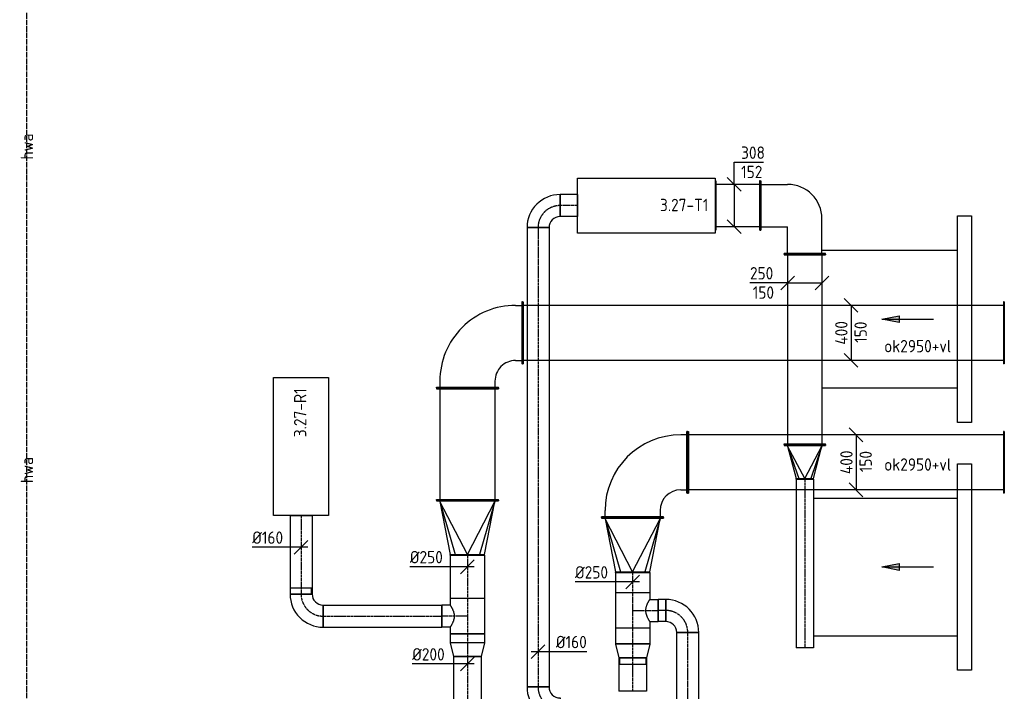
# Model space of a CAD drawing. Header units: millimetres. Extents: x -2745 to 52607, y -299 to 65129.
# Tile 5 of 40: x 5647 to 12800, y 14397 to 19275. Entities that reach past the tile are written whole.
import ezdxf
from ezdxf.enums import TextEntityAlignment as Align

# ---------------------------------------------------------------- set-up
doc = ezdxf.new("R2010")
doc.units = ezdxf.units.MM
doc.linetypes.add('2322122', pattern=[47, 40, -7])
doc.linetypes.add('CENTER2', pattern=[28.575, 19.05, -3.175, 3.175, -3.175])
for name, color, linetype in [('WL521---', 4, '2322122'), ('WL570---_APP', 2, 'Continuous'), ('WL570---_RETOUR_D', 4, 'Continuous'), ('WL570---_RETOUR_HL', 1, 'CENTER2'), ('WL570---_TOEVOER', 3, 'Continuous'), ('WL570---_TOEVOER_D', 3, 'Continuous'), ('WL570---_TOEVOER_HL', 1, 'CENTER2'), ('WL570---_TOEVOER_RST', 3, 'Continuous'), ('WM570---', 1, 'Continuous'), ('WM570---_RETOUR', 1, 'Continuous'), ('WM570---_TOEVOER', 1, 'Continuous')]:
    doc.layers.add(name, color=color, linetype=linetype)
doc.styles.add('STABICAD-018', font='ISOCP.SHX', dxfattribs={"height": 90})

# ---------------------------------------------------------------- blocks, each defined once
blk = doc.blocks.new('*U265')
at = {"color": 0, "linetype": 'Continuous'}
for p, q in [((0, 225, -3025), (5, 225, -3025)), ((0, -225, -3025), (0, 225, -3025)), ((5, -225, -3025), (5, 225, -3025)), ((2300.4, 225, -3025), (2295.4, 225, -3025)), ((2295.4, -225, -3025), (2295.4, 225, -3025)), ((2300.4, -225, -3025), (2300.4, 225, -3025)), ((5, 200, -3025), (2295.4, 200, -3025)), ((5, -200, -3025), (2295.4, -200, -3025)), ((0, -225, -3025), (5, -225, -3025)), ((2300.4, -225, -3025), (2295.4, -225, -3025))]:
    blk.add_line(p, q, dxfattribs=at)
at = {"layer": 'WM570---', "color": 2, "style": 'STABICAD-018'}
for tag, p in [('CODE', (12800.4, 16060, 3025)), ('SECTIONCODE', (12150.7, 15910, 3025)), ('POSITIONCODE', (12150.7, 15910, 3025))]:
    blk.add_attdef(tag, p, '', height=1.8, dxfattribs=at)
blk = doc.blocks.new('*U222')
at = {"color": 0, "linetype": 'Continuous'}
for p, q in [((-50, 250, -3025), (50, 150, -3025)), ((0, 200, -3025), (0, -200, -3025)), ((-50, -150, -3025), (50, -250, -3025))]:
    blk.add_line(p, q, dxfattribs=at)
at = {"color": 0, "linetype": 'Continuous', "style": 'STABICAD-018'}
for s, p in [('400', (-25, -85.5, -3025)), ('150', (115, -72, -3025))]:
    blk.add_text(s, height=90, rotation=90, dxfattribs=at).set_placement(p)
at = {"layer": 'WL570---_TOEVOER_D', "color": 2, "style": 'STABICAD-018'}
blk.add_attdef('CODE', (12511.7, 15925, 3025), '', height=1.8, dxfattribs=at)
blk = doc.blocks.new('*U281')
at = {"color": 0, "linetype": 'Continuous'}
for p, q in [((0, 225, -3025), (5, 225, -3025)), ((0, -225, -3025), (0, 225, -3025)), ((5, -225, -3025), (5, 225, -3025)), ((815.1, 225, -3025), (810.1, 225, -3025)), ((810.1, -225, -3025), (810.1, 225, -3025)), ((815.1, -225, -3025), (815.1, 225, -3025)), ((5, 200, -3025), (810.1, 200, -3025)), ((5, -200, -3025), (810.1, -200, -3025)), ((0, -225, -3025), (5, -225, -3025)), ((815.1, -225, -3025), (810.1, -225, -3025))]:
    blk.add_line(p, q, dxfattribs=at)
at = {"layer": 'WM570---', "color": 2, "style": 'STABICAD-018'}
for tag, p in [('CODE', (8900, 16600, 3025)), ('SECTIONCODE', (9050, 16413.2, 3025)), ('POSITIONCODE', (9050, 16192.9, 3025))]:
    blk.add_attdef(tag, p, '', height=1.8, dxfattribs=at)
blk = doc.blocks.new('*U279')
at = {"color": 0, "linetype": 'Continuous'}
for p, q in [((0, 225, -3025), (5, 225, -3025)), ((0, -225, -3025), (0, 225, -3025)), ((5, -225, -3025), (5, 225, -3025)), ((3500.4, 225, -3025), (3495.4, 225, -3025)), ((3495.4, -225, -3025), (3495.4, 225, -3025)), ((3500.4, -225, -3025), (3500.4, 225, -3025)), ((5, 200, -3025), (3495.4, 200, -3025)), ((5, -200, -3025), (3495.4, -200, -3025)), ((0, -225, -3025), (5, -225, -3025)), ((3500.4, -225, -3025), (3495.4, -225, -3025))]:
    blk.add_line(p, q, dxfattribs=at)
at = {"layer": 'WM570---', "color": 2, "style": 'STABICAD-018'}
for tag, p in [('CODE', (12800.4, 17000, 3025)), ('POSITIONCODE', (12188.2, 16850, 3025)), ('SECTIONCODE', (12337.1, 16850, 3025))]:
    blk.add_attdef(tag, p, '', height=1.8, dxfattribs=at)
blk = doc.blocks.new('*U239')
at = {"color": 0, "linetype": 'Continuous'}
for p, q in [((0, 125, -3025), (99.1, 100, -3025)), ((0, 125, -3025), (0, -125, -3025)), ((99.1, 100, -3025), (99.1, -100, -3025)), ((0, -125, -3025), (99.1, -100, -3025))]:
    blk.add_line(p, q, dxfattribs=at)
at = {"layer": 'WL570---_RETOUR_HL', "linetype": 'CENTER2'}
blk.add_line((0, 0, -3025), (99.1, 0, -3025), dxfattribs=at)
for centre in [(0, 0, -3025), (99.1, 0, -3025)]:
    blk.add_circle(centre, 0.0125, dxfattribs=at)
at = {"layer": 'WM570---', "color": 2, "style": 'STABICAD-018'}
for tag, p in [('CODE', (8900, 14848.4, 3025)), ('SECTIONCODE', (8900, 14748.4, 3025)), ('POSITIONCODE', (8900, 14748.4, 3025))]:
    blk.add_attdef(tag, p, '', height=1.8, dxfattribs=at)
blk = doc.blocks.new('*U230')
at = {"color": 0, "linetype": 'Continuous'}
for p, q in [((-5, 225, -3025), (0, 225, -3025)), ((-5, -225, -3025), (-5, 225, -3025)), ((0, -225, -3025), (0, 225, -3025)), ((5, 200, -3025), (0, 200, -3025)), ((390, 0, -3025), (5, 200, -3025)), ((5, 200, -3025), (390, 88.4, -3025)), ((390, 125, -3025), (5, 200, -3025)), ((395, 125, -3025), (390, 125, -3025)), ((390, -125, -3025), (390, 125, -3025)), ((395, -125, -3025), (395, 125, -3025)), ((390, 0, -3025), (5, -200, -3025)), ((5, -200, -3025), (390, -88.4, -3025)), ((5, -200, -3025), (390, -125, -3025)), ((395, -125, -3025), (390, -125, -3025)), ((5, -200, -3025), (0, -200, -3025)), ((-5, -225, -3025), (0, -225, -3025))]:
    blk.add_line(p, q, dxfattribs=at)
at = {"layer": 'WM570---', "color": 2, "style": 'STABICAD-018'}
for tag, p in [('CODE', (8900, 15879.9, 3025)), ('SECTIONCODE', (8900, 15779.9, 3025)), ('POSITIONCODE', (8900, 15779.9, 3025))]:
    blk.add_attdef(tag, p, '', height=1.8, dxfattribs=at)
blk = doc.blocks.new('*U229')
at = {"color": 0, "linetype": 'Continuous'}
for p, q in [((-225, 400, -3025), (-225, 395, -3025)), ((225, 400, -3025), (-225, 400, -3025)), ((225, 395, -3025), (-225, 395, -3025)), ((-200, 350, -3025), (-200, 395, -3025)), ((200, 350, -3025), (200, 395, -3025)), ((225, 400, -3025), (225, 395, -3025)), ((-400, 225, -3025), (-395, 225, -3025)), ((-400, -225, -3025), (-400, 225, -3025)), ((-395, -225, -3025), (-395, 225, -3025)), ((-350, 200, -3025), (-395, 200, -3025)), ((-350, -200, -3025), (-395, -200, -3025)), ((-400, -225, -3025), (-395, -225, -3025))]:
    blk.add_line(p, q, dxfattribs=at)
for radius in [150, 550]:
    blk.add_arc((-350, 350, -3025), radius, 270, 0, dxfattribs=at)
at = {"layer": 'WM570---', "color": 2, "style": 'STABICAD-018'}
for tag in ['CODE', 'SECTIONCODE', 'POSITIONCODE']:
    blk.add_attdef(tag, (8900, 17075, 3025), '', height=1.8, dxfattribs=at)
blk = doc.blocks.new('*U231')
at = {"color": 0, "linetype": 'Continuous'}
for p, q in [((-50, 250, -3025), (50, 150, -3025)), ((0, 200, -3025), (0, -200, -3025)), ((-50, -150, -3025), (50, -250, -3025))]:
    blk.add_line(p, q, dxfattribs=at)
at = {"color": 0, "linetype": 'Continuous', "style": 'STABICAD-018'}
for s, p in [('400', (-25, -85.5, -3025)), ('150', (115, -72, -3025))]:
    blk.add_text(s, height=90, rotation=90, dxfattribs=at).set_placement(p)
at = {"layer": 'WM570---', "color": 2, "style": 'STABICAD-018'}
blk.add_attdef('CODE', (11524.7, 17075, 3025), '', height=1.8, dxfattribs=at)
blk = doc.blocks.new('*U287')
at = {"color": 0, "linetype": 'Continuous'}
for p, q in [((-5, 225, -3025), (0, 225, -3025)), ((-5, -225, -3025), (-5, 225, -3025)), ((0, -225, -3025), (0, 225, -3025)), ((5, 200, -3025), (0, 200, -3025)), ((390, 0, -3025), (5, 200, -3025)), ((5, 200, -3025), (390, 88.4, -3025)), ((390, 125, -3025), (5, 200, -3025)), ((395, 125, -3025), (390, 125, -3025)), ((390, -125, -3025), (390, 125, -3025)), ((395, -125, -3025), (395, 125, -3025)), ((390, 0, -3025), (5, -200, -3025)), ((5, -200, -3025), (390, -88.4, -3025)), ((5, -200, -3025), (390, -125, -3025)), ((395, -125, -3025), (390, -125, -3025)), ((5, -200, -3025), (0, -200, -3025)), ((-5, -225, -3025), (0, -225, -3025))]:
    blk.add_line(p, q, dxfattribs=at)
at = {"layer": 'WM570---', "color": 2, "style": 'STABICAD-018'}
for tag, p in [('CODE', (10100, 15754, 3025)), ('SECTIONCODE', (10100, 15654, 3025)), ('POSITIONCODE', (10100, 15654, 3025))]:
    blk.add_attdef(tag, p, '', height=1.8, dxfattribs=at)
blk = doc.blocks.new('*U266')
at = {"color": 0, "linetype": 'Continuous'}
for p, q in [((-400, 225, -3025), (-395, 225, -3025)), ((-400, -225, -3025), (-400, 225, -3025)), ((-395, -225, -3025), (-395, 225, -3025)), ((-395, 200, -3025), (-350, 200, -3025)), ((-350, -200, -3025), (-395, -200, -3025)), ((-400, -225, -3025), (-395, -225, -3025)), ((-200, -350, -3025), (-200, -395, -3025)), ((200, -395, -3025), (200, -350, -3025)), ((-225, -400, -3025), (-225, -395, -3025)), ((-225, -395, -3025), (225, -395, -3025)), ((-225, -400, -3025), (225, -400, -3025)), ((225, -400, -3025), (225, -395, -3025))]:
    blk.add_line(p, q, dxfattribs=at)
for radius in [550, 150]:
    blk.add_arc((-350, -350, -3025), radius, 0, 90, dxfattribs=at)
at = {"layer": 'WM570---', "color": 2, "style": 'STABICAD-018'}
for tag in ['CODE', 'SECTIONCODE', 'POSITIONCODE']:
    blk.add_attdef(tag, (10100, 16060, 3025), '', height=1.8, dxfattribs=at)
blk = doc.blocks.new('*U224')
at = {"color": 0, "linetype": 'Continuous'}
for p, q in [((0, 80, -3025), (572.3, 80, -3025)), ((0, -80, -3025), (0, 80, -3025)), ((572.3, 80, -3025), (572.3, -80, -3025)), ((0, -80, -3025), (572.3, -80, -3025))]:
    blk.add_line(p, q, dxfattribs=at)
at = {"layer": 'WL570---_RETOUR_HL', "linetype": 'CENTER2'}
blk.add_line((0, 0, -3025), (572.3, 0, -3025), dxfattribs=at)
at = {"layer": 'WL570---_TOEVOER_D', "color": 2, "style": 'STABICAD-018'}
for tag in ['CODE', 'SECTIONCODE', 'POSITIONCODE']:
    blk.add_attdef(tag, (7691.8, 15675, 3025), '', height=1.8, dxfattribs=at)
blk = doc.blocks.new('*U223')
at = {"color": 0, "linetype": 'Continuous'}
for p, q in [((-80, 160, -3025), (80, 160, -3025)), ((-160, 76, -3025), (-206.7, 76, -3025)), ((-206.7, -76, -3025), (-206.7, 76, -3025)), ((-160, -80, -3025), (-160, 80, -3025)), ((-160, -76, -3025), (-160, 76, -3025)), ((-160, -76, -3025), (-206.7, -76, -3025))]:
    blk.add_line(p, q, dxfattribs=at)
for radius in [80, 240]:
    blk.add_arc((-160, 160, -3025), radius, 270, 0, dxfattribs=at)
at = {"layer": 'WL570---_RETOUR_HL', "linetype": 'CENTER2'}
blk.add_arc((-160, 160, -3025), 160, 270, 0, dxfattribs=at)
at = {"layer": 'WL570---_TOEVOER_D', "color": 2, "style": 'STABICAD-018'}
for tag in ['CODE', 'SECTIONCODE', 'POSITIONCODE']:
    blk.add_attdef(tag, (7691.8, 14942.7, 3025), '', height=1.8, dxfattribs=at)
blk = doc.blocks.new('*U226')
at = {"color": 0, "linetype": 'Continuous'}
for p, q in [((0, 80, -3025), (862.9, 80, -3025)), ((0, -80, -3025), (0, 80, -3025)), ((862.9, 80, -3025), (862.9, -80, -3025)), ((0, -80, -3025), (862.9, -80, -3025))]:
    blk.add_line(p, q, dxfattribs=at)
at = {"layer": 'WL570---_RETOUR_HL', "linetype": 'CENTER2'}
blk.add_line((0, 0, -3025), (862.9, 0, -3025), dxfattribs=at)
at = {"layer": 'WM570---', "color": 2, "style": 'STABICAD-018'}
for tag in ['CODE', 'SECTIONCODE', 'POSITIONCODE']:
    blk.add_attdef(tag, (7851.8, 14942.7, 3025), '', height=1.8, dxfattribs=at)
blk = doc.blocks.new('*U227')
at = {"color": 0, "linetype": 'Continuous'}
for p, q in [((-128.3, 125, -3025), (128.3, 125, -3025)), ((-128.3, 125, -3025), (-128.3, -125, -3025)), ((128.3, 125, -3025), (128.3, -125, -3025)), ((-128.3, -125, -3025), (-80, -125, -3025)), ((-80, -125, -3025), (-80, -185.3, -3025)), ((80, -125, -3025), (128.3, -125, -3025)), ((80, -125, -3025), (80, -185.3, -3025)), ((80, -185.3, -3025), (-80, -185.3, -3025))]:
    blk.add_line(p, q, dxfattribs=at)
blk.add_spline([(-79.6, -124.7, -3025), (-78.4, -124, -3025), (-76.3, -122.7, -3025), (-73.5, -121, -3025), (-69.9, -118.8, -3025), (-65.7, -116.3, -3025), (-60.7, -113.6, -3025), (-55.1, -110.7, -3025), (-49, -107.8, -3025), (-42.3, -105, -3025), (-35.2, -102.3, -3025), (-27.8, -100, -3025), (-20.1, -98.1, -3025), (-12.1, -96.8, -3025), (-4.1, -96.1, -3025), (4.1, -96.1, -3025), (12.1, -96.8, -3025), (20.1, -98.1, -3025), (27.8, -100, -3025), (35.2, -102.3, -3025), (42.3, -105, -3025), (49, -107.8, -3025), (55.1, -110.7, -3025), (60.7, -113.6, -3025), (65.7, -116.3, -3025), (69.9, -118.8, -3025), (73.5, -121, -3025), (76.3, -122.7, -3025), (78.4, -124, -3025), (79.6, -124.7, -3025), (80, -125, -3025)], degree=3, dxfattribs=at)
at = {"layer": 'WL570---_RETOUR_HL', "linetype": 'CENTER2'}
for p, q in [((-128.3, 0, -3025), (128.3, 0, -3025)), ((0, 0, -3025), (0, -185.3, -3025))]:
    blk.add_line(p, q, dxfattribs=at)
at = {"layer": 'WM570---', "color": 2, "style": 'STABICAD-018'}
for tag in ['CODE', 'SECTIONCODE', 'POSITIONCODE']:
    blk.add_attdef(tag, (8900, 14942.7, 3025), '', height=1.8, dxfattribs=at)
blk = doc.blocks.new('*U233')
at = {"color": 0, "linetype": 'Continuous'}
for p, q in [((-108, 0, -3025), (-401.1, 0, -3025)), ((50, 0, -3025), (-108, 0, -3025)), ((-50, -50, -3025), (50, 50, -3025))]:
    blk.add_line(p, q, dxfattribs=at)
at = {"color": 0, "linetype": 'Continuous', "style": 'STABICAD-018'}
blk.add_text('%%c200', height=90, dxfattribs=at).set_placement((-401.1, 25, -3025))
at = {"layer": 'WM570---', "color": 2, "style": 'STABICAD-018'}
blk.add_attdef('CODE', (8900, 14595.3, 3025), '', height=1.8, dxfattribs=at)
blk = doc.blocks.new('*U282')
at = {"color": 0, "linetype": 'Continuous'}
for p, q in [((-125, 0, -3025), (-418.1, 0, -3025)), ((50, 0, -3025), (-125, 0, -3025)), ((-50, -50, -3025), (50, 50, -3025))]:
    blk.add_line(p, q, dxfattribs=at)
at = {"color": 0, "linetype": 'Continuous', "style": 'STABICAD-018'}
blk.add_text('%%c250', height=90, dxfattribs=at).set_placement((-418.1, 25, -3025))
at = {"layer": 'WM570---', "color": 2, "style": 'STABICAD-018'}
blk.add_attdef('CODE', (8900, 15301.3, 3025), '', height=1.8, dxfattribs=at)
blk = doc.blocks.new('*U225')
at = {"color": 0, "linetype": 'Continuous'}
for p, q in [((-80, 0, -3025), (-355.1, 0, -3025)), ((50, 0, -3025), (-80, 0, -3025)), ((-50, -50, -3025), (50, 50, -3025))]:
    blk.add_line(p, q, dxfattribs=at)
at = {"color": 0, "linetype": 'Continuous', "style": 'STABICAD-018'}
blk.add_text('%%c160', height=90, dxfattribs=at).set_placement((-355.1, 25, -3025))
at = {"layer": 'WL570---_TOEVOER_D', "color": 2, "style": 'STABICAD-018'}
blk.add_attdef('CODE', (7691.8, 15443, 3025), '', height=1.8, dxfattribs=at)
blk = doc.blocks.new('*U292')
at = {"color": 0, "linetype": 'Continuous'}
for p, q in [((0, 80, -3000), (127.9, 80, -3000)), ((0, -80, -3000), (0, 80, -3000)), ((127.9, 80, -3000), (127.9, -80, -3000)), ((0, -80, -3000), (127.9, -80, -3000))]:
    blk.add_line(p, q, dxfattribs=at)
at = {"layer": 'WL570---_TOEVOER_HL', "linetype": 'CENTER2'}
blk.add_line((0, 0, -3000), (127.9, 0, -3000), dxfattribs=at)
at = {"layer": 'WM570---', "color": 2, "style": 'STABICAD-018'}
for tag in ['SECTIONCODE', 'CODE', 'POSITIONCODE']:
    blk.add_attdef(tag, (9700.8, 17925, 3000), '', height=1.8, dxfattribs=at)
blk = doc.blocks.new('*U293')
at = {"color": 0, "linetype": 'Continuous'}
for p, q in [((-80, 160, -3000), (80, 160, -3000)), ((-160, -80, -3000), (-160, 80, -3000))]:
    blk.add_line(p, q, dxfattribs=at)
for radius in [80, 240]:
    blk.add_arc((-160, 160, -3000), radius, 270, 0, dxfattribs=at)
at = {"layer": 'WL570---_TOEVOER_HL', "linetype": 'CENTER2'}
blk.add_arc((-160, 160, -3000), 160, 270, 0, dxfattribs=at)
at = {"layer": 'WM570---', "color": 2, "style": 'STABICAD-018'}
for tag in ['SECTIONCODE', 'CODE', 'POSITIONCODE']:
    blk.add_attdef(tag, (9412.9, 17925, 3000), '', height=1.8, dxfattribs=at)
blk = doc.blocks.new('*U294')
at = {"color": 0, "linetype": 'Continuous'}
for p, q in [((0, 80, -3000), (3336.4, 80, -3000)), ((0, -80, -3000), (0, 80, -3000)), ((3336.4, 80, -3000), (3336.4, -80, -3000)), ((0, -80, -3000), (3336.4, -80, -3000))]:
    blk.add_line(p, q, dxfattribs=at)
at = {"layer": 'WL570---_TOEVOER_HL', "linetype": 'CENTER2'}
blk.add_line((0, 0, -3000), (3336.4, 0, -3000), dxfattribs=at)
at = {"layer": 'WM570---', "color": 2, "style": 'STABICAD-018'}
for tag in ['SECTIONCODE', 'CODE', 'POSITIONCODE']:
    blk.add_attdef(tag, (9412.9, 17765, 3000), '', height=1.8, dxfattribs=at)
blk = doc.blocks.new('*U241')
at = {"color": 0, "linetype": 'Continuous'}
for p, q in [((0, 125, -3025), (66, 125, -3025)), ((0, -125, -3025), (0, 125, -3025)), ((66, 125, -3025), (66, -125, -3025)), ((0, -125, -3025), (66, -125, -3025))]:
    blk.add_line(p, q, dxfattribs=at)
at = {"layer": 'WL570---_RETOUR_HL', "linetype": 'CENTER2'}
blk.add_line((0, 0, -3025), (66, 0, -3025), dxfattribs=at)
at = {"layer": 'WM570---', "color": 2, "style": 'STABICAD-018'}
for tag in ['CODE', 'SECTIONCODE', 'POSITIONCODE']:
    blk.add_attdef(tag, (8900, 14814.4, 3025), '', height=1.8, dxfattribs=at)
blk = doc.blocks.new('*U288')
at = {"color": 0, "linetype": 'Continuous'}
for p, q in [((0, 80, -3025), (824.1, 80, -3025)), ((0, -80, -3025), (0, 80, -3025)), ((824.1, 80, -3025), (824.1, -80, -3025)), ((0, -80, -3025), (824.1, -80, -3025))]:
    blk.add_line(p, q, dxfattribs=at)
at = {"layer": 'WL570---_TOEVOER_HL', "linetype": 'CENTER2'}
blk.add_line((0, 0, -3025), (824.1, 0, -3025), dxfattribs=at)
at = {"layer": 'WM570---', "color": 2, "style": 'STABICAD-018'}
for tag in ['SECTIONCODE', 'CODE', 'POSITIONCODE']:
    blk.add_attdef(tag, (10500.8, 14000, 3025), '', height=1.8, dxfattribs=at)
blk = doc.blocks.new('*U286')
at = {"color": 0, "linetype": 'Continuous'}
for p, q in [((-80, 160, -3025), (80, 160, -3025)), ((-160, -80, -3025), (-160, 80, -3025))]:
    blk.add_line(p, q, dxfattribs=at)
for radius in [80, 240]:
    blk.add_arc((-160, 160, -3025), radius, 270, 0, dxfattribs=at)
at = {"layer": 'WL570---_TOEVOER_HL', "linetype": 'CENTER2'}
blk.add_arc((-160, 160, -3025), 160, 270, 0, dxfattribs=at)
at = {"layer": 'WM570---', "color": 2, "style": 'STABICAD-018'}
for tag in ['SECTIONCODE', 'CODE', 'POSITIONCODE']:
    blk.add_attdef(tag, (10500.8, 14984.1, 3025), '', height=1.8, dxfattribs=at)
blk = doc.blocks.new('*U284')
at = {"color": 0, "linetype": 'Continuous'}
for p, q in [((0, 80, -3025), (55.5, 80, -3025)), ((0, -80, -3025), (0, 80, -3025)), ((55.5, 80, -3025), (55.5, -80, -3025)), ((0, -80, -3025), (55.5, -80, -3025))]:
    blk.add_line(p, q, dxfattribs=at)
at = {"layer": 'WL570---_TOEVOER_HL', "linetype": 'CENTER2'}
blk.add_line((0, 0, -3025), (55.5, 0, -3025), dxfattribs=at)
at = {"layer": 'WM570---', "color": 2, "style": 'STABICAD-018'}
for tag, p in [('POSITIONCODE', (10322.4, 15134.1, 3025)), ('SECTIONCODE', (10340.8, 14984.1, 3025)), ('CODE', (10340.8, 14984.1, 3025))]:
    blk.add_attdef(tag, p, '', height=1.8, dxfattribs=at)
blk = doc.blocks.new('*U237')
at = {"color": 0, "linetype": 'Continuous'}
for p, q in [((0, 100, -3025), (842.8, 100, -3025)), ((0, -100, -3025), (0, 100, -3025)), ((842.8, 100, -3025), (842.8, -100, -3025)), ((0, -100, -3025), (842.8, -100, -3025))]:
    blk.add_line(p, q, dxfattribs=at)
at = {"layer": 'WL570---_RETOUR_HL', "linetype": 'CENTER2'}
blk.add_line((0, 0, -3025), (842.8, 0, -3025), dxfattribs=at)
at = {"layer": 'WM570---', "color": 2, "style": 'STABICAD-018'}
for tag in ['CODE', 'SECTIONCODE', 'POSITIONCODE']:
    blk.add_attdef(tag, (8900, 14649.3, 3025), '', height=1.8, dxfattribs=at)
blk = doc.blocks.new('*U228')
at = {"color": 0, "linetype": 'Continuous'}
for p, q in [((0, 125, -3025), (313.884058, 125, -3025)), ((0, -125, -3025), (0, 125, -3025)), ((313.884058, 125, -3025), (313.884058, -125, -3025)), ((0, -125, -3025), (313.884058, -125, -3025))]:
    blk.add_line(p, q, dxfattribs=at)
at = {"layer": 'WL570---_RETOUR_HL', "linetype": 'CENTER2'}
blk.add_line((0, 0, -3025), (313.884058, 0, -3025), dxfattribs=at)
at = {"layer": 'WM570---', "color": 2, "style": 'STABICAD-018'}
for tag in ['SECTIONCODE', 'CODE', 'POSITIONCODE']:
    blk.add_attdef(tag, (8900, 15384.874058, 3025), '', height=1.8, dxfattribs=at)
blk = doc.blocks.new('*U296')
at = {"color": 0, "linetype": 'Continuous'}
for p, q in [((0, 100, -3025), (243.8, 100, -3025)), ((0, -100, -3025), (0, 100, -3025)), ((243.8, 100, -3025), (243.8, -100, -3025)), ((0, -100, -3025), (243.8, -100, -3025))]:
    blk.add_line(p, q, dxfattribs=at)
at = {"layer": 'WL570---_TOEVOER_HL', "linetype": 'CENTER2'}
blk.add_line((0, 0, -3025), (243.8, 0, -3025), dxfattribs=at)
at = {"layer": 'WM570---', "color": 2, "style": 'STABICAD-018'}
for tag, p in [('CODE', (10100, 14640.7, 3025)), ('SECTIONCODE', (10100, 14640.7, 3025)), ('POSITIONCODE', (10250, 13030.6, 3025))]:
    blk.add_attdef(tag, p, '', height=1.8, dxfattribs=at)
blk = doc.blocks.new('*U285')
at = {"color": 0, "linetype": 'Continuous'}
for p, q in [((0, 125, -3025), (146.6, 125, -3025)), ((0, -125, -3025), (0, 125, -3025)), ((146.6, 125, -3025), (146.6, -125, -3025)), ((0, -125, -3025), (146.6, -125, -3025))]:
    blk.add_line(p, q, dxfattribs=at)
at = {"layer": 'WL570---_TOEVOER_HL', "linetype": 'CENTER2'}
blk.add_line((0, 0, -3025), (146.6, 0, -3025), dxfattribs=at)
at = {"layer": 'WM570---', "color": 2, "style": 'STABICAD-018'}
for tag in ['CODE', 'SECTIONCODE', 'POSITIONCODE']:
    blk.add_attdef(tag, (10100, 15259, 3025), '', height=1.8, dxfattribs=at)
blk = doc.blocks.new('*U283')
at = {"color": 0, "linetype": 'Continuous'}
for p, q in [((-80, 125, -3025), (-80, 185.3, -3025)), ((-80, 185.3, -3025), (80, 185.3, -3025)), ((80, 125, -3025), (80, 185.3, -3025)), ((-128.3, 125, -3025), (-80, 125, -3025)), ((-128.3, 125, -3025), (-128.3, -125, -3025)), ((80, 125, -3025), (128.3, 125, -3025)), ((128.3, 125, -3025), (128.3, -125, -3025)), ((-128.3, -125, -3025), (128.3, -125, -3025))]:
    blk.add_line(p, q, dxfattribs=at)
blk.add_spline([(79.6, 124.7, -3025), (78.4, 124, -3025), (76.3, 122.7, -3025), (73.5, 121, -3025), (69.9, 118.8, -3025), (65.7, 116.3, -3025), (60.7, 113.6, -3025), (55.1, 110.7, -3025), (49, 107.8, -3025), (42.3, 105, -3025), (35.2, 102.3, -3025), (27.8, 100, -3025), (20.1, 98.1, -3025), (12.1, 96.8, -3025), (4.1, 96.1, -3025), (-4.1, 96.1, -3025), (-12.1, 96.8, -3025), (-20.1, 98.1, -3025), (-27.8, 100, -3025), (-35.2, 102.3, -3025), (-42.3, 105, -3025), (-49, 107.8, -3025), (-55.1, 110.7, -3025), (-60.7, 113.6, -3025), (-65.7, 116.3, -3025), (-69.9, 118.8, -3025), (-73.5, 121, -3025), (-76.3, 122.7, -3025), (-78.4, 124, -3025), (-79.6, 124.7, -3025), (-80, 125, -3025)], degree=3, dxfattribs=at)
at = {"layer": 'WL570---_TOEVOER_HL', "linetype": 'CENTER2'}
for p, q in [((0, 0, -3025), (0, 185.3, -3025)), ((-128.3, 0, -3025), (128.3, 0, -3025))]:
    blk.add_line(p, q, dxfattribs=at)
at = {"layer": 'WM570---', "color": 2, "style": 'STABICAD-018'}
for tag in ['CODE', 'SECTIONCODE', 'POSITIONCODE']:
    blk.add_attdef(tag, (10100, 14984.1, 3025), '', height=1.8, dxfattribs=at)
blk = doc.blocks.new('*U289')
at = {"color": 0, "linetype": 'Continuous'}
for p, q in [((-58, 125, -3025), (57, 125, -3025)), ((-58, 125, -3025), (-58, -125, -3025)), ((-57, 125, -3025), (58, 125, -3025)), ((-57, 125, -3025), (-57, -125, -3025)), ((57, 125, -3025), (57, -125, -3025)), ((58, 125, -3025), (58, -125, -3025)), ((-58, -125, -3025), (57, -125, -3025)), ((-57, -125, -3025), (58, -125, -3025))]:
    blk.add_line(p, q, dxfattribs=at)
at = {"layer": 'WL570---_TOEVOER_HL', "linetype": 'CENTER2'}
blk.add_line((-58, 0, -3025), (58, 0, -3025), dxfattribs=at)
at = {"layer": 'WM570---', "color": 2, "style": 'STABICAD-018'}
for tag in ['CODE', 'SECTIONCODE', 'POSITIONCODE']:
    blk.add_attdef(tag, (10100, 14797.8, 3025), '', height=1.8, dxfattribs=at)
blk = doc.blocks.new('*U290')
at = {"color": 0, "linetype": 'Continuous'}
for p, q in [((0, 125, -3025), (99.1, 100, -3025)), ((0, 125, -3025), (0, -125, -3025)), ((99.1, 100, -3025), (99.1, -100, -3025)), ((99.1, 95, -3025), (148.6, 95, -3025)), ((148.6, 95, -3025), (148.6, -95, -3025)), ((0, -125, -3025), (99.1, -100, -3025)), ((99.1, -95, -3025), (148.6, -95, -3025))]:
    blk.add_line(p, q, dxfattribs=at)
at = {"layer": 'WL570---_TOEVOER_HL', "linetype": 'CENTER2'}
blk.add_line((0, 0, -3025), (99.1, 0, -3025), dxfattribs=at)
for centre in [(0, 0, -3025), (99.1, 0, -3025)]:
    blk.add_circle(centre, 0.0125, dxfattribs=at)
at = {"layer": 'WM570---', "color": 2, "style": 'STABICAD-018'}
for tag, p in [('CODE', (10100, 14839.8, 3025)), ('SECTIONCODE', (10100, 14739.8, 3025)), ('POSITIONCODE', (10100, 14739.8, 3025))]:
    blk.add_attdef(tag, p, '', height=1.8, dxfattribs=at)
blk = doc.blocks.new('*U291')
at = {"color": 0, "linetype": 'Continuous'}
for p, q in [((-80, 160, -3000), (80, 160, -3000)), ((-160, -80, -3000), (-160, 80, -3000))]:
    blk.add_line(p, q, dxfattribs=at)
for radius in [80, 240]:
    blk.add_arc((-160, 160, -3000), radius, 270, 0, dxfattribs=at)
at = {"layer": 'WL570---_TOEVOER_HL', "linetype": 'CENTER2'}
blk.add_arc((-160, 160, -3000), 160, 270, 0, dxfattribs=at)
at = {"layer": 'WM570---', "color": 2, "style": 'STABICAD-018'}
for tag in ['SECTIONCODE', 'CODE', 'POSITIONCODE']:
    blk.add_attdef(tag, (9412.9, 14268.6, 3000), '', height=1.8, dxfattribs=at)
blk = doc.blocks.new('*U302')
at = {"color": 0, "linetype": 'Continuous'}
for p, q in [((-125, 0, -3025), (-418.1, 0, -3025)), ((50, 0, -3025), (-125, 0, -3025)), ((-50, -50, -3025), (50, 50, -3025))]:
    blk.add_line(p, q, dxfattribs=at)
at = {"color": 0, "linetype": 'Continuous', "style": 'STABICAD-018'}
blk.add_text('%%c250', height=90, dxfattribs=at).set_placement((-418.1, 25, -3025))
at = {"layer": 'WM570---', "color": 2, "style": 'STABICAD-018'}
blk.add_attdef('CODE', (10100, 15190.9, 3025), '', height=1.8, dxfattribs=at)
blk = doc.blocks.new('*U303')
at = {"color": 0, "linetype": 'Continuous'}
for p, q in [((0, 179), (5, 179)), ((0, -179), (0, 179)), ((5, -179), (5, 179)), ((5, 154), (320, 154)), ((325, 179), (320, 179)), ((320, -179), (320, 179)), ((325, -179), (325, 179)), ((0, -179), (5, -179)), ((5, -154), (320, -154)), ((325, -179), (320, -179))]:
    blk.add_line(p, q, dxfattribs=at)
at = {"layer": 'WM570---', "color": 2, "style": 'STABICAD-018'}
for tag in ['SECTIONCODE', 'CODE', 'POSITIONCODE']:
    blk.add_attdef(tag, (11025.8, 17925), '', height=1.8, dxfattribs=at)
blk = doc.blocks.new('*U309')
at = {"color": 0, "linetype": 'Continuous'}
for p, q in [((0, 0), (0, 160.1)), ((0, 160.1), (212, 160.1)), ((50, -50), (-50, 50)), ((0, 0), (0, -308)), ((50, -358), (-50, -258))]:
    blk.add_line(p, q, dxfattribs=at)
at = {"color": 0, "linetype": 'Continuous', "style": 'STABICAD-018'}
for s, p in [('308', (50, 185.1)), ('152', (50, 45.1))]:
    blk.add_text(s, height=90, dxfattribs=at).set_placement(p)
at = {"layer": 'WM570---', "color": 2, "style": 'STABICAD-018'}
blk.add_attdef('CODE', (10838.2, 18079), '', height=1.8, dxfattribs=at)
blk = doc.blocks.new('*U306')
at = {"color": 0, "linetype": 'Continuous'}
for p, q in [((0, 150), (5, 150)), ((0, -150), (0, 150)), ((5, -150), (5, 150)), ((1382.6, 150), (1377.6, 150)), ((1377.6, -150), (1377.6, 150)), ((1382.6, -150), (1382.6, 150)), ((5, 125), (1377.6, 125)), ((5, -125), (1377.6, -125)), ((0, -150), (5, -150)), ((1382.6, -150), (1377.6, -150))]:
    blk.add_line(p, q, dxfattribs=at)
at = {"layer": 'WM570---', "color": 2, "style": 'STABICAD-018'}
for tag in ['SECTIONCODE', 'CODE', 'POSITIONCODE']:
    blk.add_attdef(tag, (11350.8, 17571), '', height=1.8, dxfattribs=at)
blk = doc.blocks.new('*U304')
at = {"color": 0, "linetype": 'Continuous'}
for p, q in [((-179, 325), (-179, 320)), ((179, 325), (-179, 325)), ((179, 320), (-179, 320)), ((-154, 320), (-154, 125)), ((154, 320), (154, 125)), ((179, 325), (179, 320)), ((-354, 150), (-349, 150)), ((-354, -150), (-354, 150)), ((-349, -150), (-349, 150)), ((-349, 125), (-154, 125)), ((-349, -125), (-154, -125)), ((-154, -125), (-96, -125)), ((-354, -150), (-349, -150))]:
    blk.add_line(p, q, dxfattribs=at)
blk.add_arc((-96, 125), 250, 270, 0, dxfattribs=at)
at = {"layer": 'WM570---', "color": 2, "style": 'STABICAD-018'}
for tag in ['SECTIONCODE', 'CODE', 'POSITIONCODE']:
    blk.add_attdef(tag, (11350.8, 17925), '', height=1.8, dxfattribs=at)
blk = doc.blocks.new('*U308')
at = {"color": 0, "linetype": 'Continuous'}
for p, q in [((-58.9, 0), (-273.2, 0)), ((0, 0), (-58.9, 0)), ((-50, -50), (50, 50)), ((0, 0), (250, 0)), ((200, -50), (300, 50))]:
    blk.add_line(p, q, dxfattribs=at)
at = {"color": 0, "linetype": 'Continuous', "style": 'STABICAD-018'}
for s, p in [('250', (-273.2, 25)), ('150', (-253, -115))]:
    blk.add_text(s, height=90, dxfattribs=at).set_placement(p)
at = {"layer": 'WM570---', "color": 2, "style": 'STABICAD-018'}
blk.add_attdef('CODE', (11225.8, 17363.3), '', height=1.8, dxfattribs=at)
blk = doc.blocks.new('*U305')
at = {"color": 0, "linetype": 'Continuous'}
for p, q in [((-5, 150), (0, 150)), ((-5, -150), (-5, 150)), ((0, -150), (0, 150)), ((5, 125), (0, 125)), ((240, 0), (5, 125)), ((5, 125), (240, 44.2)), ((240, 62.5), (5, 125)), ((245, 62.5), (240, 62.5)), ((240, -62.5), (240, 62.5)), ((245, -62.5), (245, 62.5)), ((240, 0), (5, -125)), ((5, -125), (240, -44.2)), ((5, -125), (240, -62.5)), ((245, -62.5), (240, -62.5)), ((5, -125), (0, -125)), ((-5, -150), (0, -150))]:
    blk.add_line(p, q, dxfattribs=at)
at = {"layer": 'WM570---', "color": 2, "style": 'STABICAD-018'}
for tag, p in [('CODE', (11350.8, 16283.4)), ('SECTIONCODE', (11350.8, 16183.4)), ('POSITIONCODE', (11350.8, 16183.4))]:
    blk.add_attdef(tag, p, '', height=1.8, dxfattribs=at)
blk = doc.blocks.new('*U307')
at = {"color": 0, "linetype": 'Continuous'}
for p, q in [((0, 62.5), (1226.1, 62.5)), ((0, -62.5), (0, 62.5)), ((1226.1, 62.5), (1226.1, -62.5)), ((0, -62.5), (1226.1, -62.5))]:
    blk.add_line(p, q, dxfattribs=at)
at = {"layer": 'WL570---_TOEVOER_HL', "linetype": 'CENTER2'}
blk.add_line((0, 0), (1226.1, 0), dxfattribs=at)
at = {"layer": 'WM570---', "color": 2, "style": 'STABICAD-018'}
for tag, p in [('SECTIONCODE', (11350.8, 15938.4)), ('CODE', (11350.8, 15938.4)), ('POSITIONCODE', (11500.8, 15347.5))]:
    blk.add_attdef(tag, p, '', height=1.8, dxfattribs=at)
blk = doc.blocks.new('*U310')
at = {"color": 0, "linetype": 'Continuous'}
for p, q in [((-50, -50, -3000), (50, 50, -3000)), ((-50, 0, -3000), (80, 0, -3000)), ((80, 0, -3000), (355.1, 0, -3000))]:
    blk.add_line(p, q, dxfattribs=at)
at = {"color": 0, "linetype": 'Continuous', "style": 'STABICAD-018'}
blk.add_text('%%c160', height=90, dxfattribs=at).set_placement((130, 25, -3000))
at = {"layer": 'WM570---', "color": 2, "style": 'STABICAD-018'}
blk.add_attdef('CODE', (9412.9, 14684.9, 3000), '', height=1.8, dxfattribs=at)
blk = doc.blocks.new('DM_SYM002')
at = {"color": 0, "linetype": 'Continuous'}
for p, q in [((0, 0), (-7.5, 0)), ((-2.5, -0.5), (-2.5, 0.5)), ((-2.5, 0.5), (0, 0)), ((0, 0), (-2.5, -0.5))]:
    blk.add_line(p, q, dxfattribs=at)
blk.add_solid([(-2.5, 0.5), (-2.5, -0.5), (0, 0)], dxfattribs=at)

msp = doc.modelspace()

# ---------------------------------------------------------------- linework, layer by layer
at = {"layer": 'WL521---', "linetype": '2322122'}
msp.add_line((5700, 11950), (5700, 20057.3), dxfattribs=at)
at = {"layer": 'WL570---_APP', "color": 2}
for points in [[(9700.8, 17725), (9700.8, 18125), (10700.8, 18125), (10700.8, 17725)], [(7491.8, 16675), (7891.8, 16675), (7891.8, 15675), (7491.8, 15675)]]:
    msp.add_lwpolyline(points, close=True, dxfattribs=at)
at = {"layer": 'WL570---_TOEVOER_RST'}
for points in [[(12461, 17850), (12561, 17850), (12561, 16350), (12461, 16350)], [(12461, 16050), (12561, 16050), (12561, 14550), (12461, 14550)]]:
    msp.add_lwpolyline(points, close=True, dxfattribs=at)
for points in [[(11475.8, 17600), (12461, 17600)], [(11475.8, 16600), (12461, 16600)], [(11413.3, 15800), (12461, 15800)], [(11413.3, 14800), (12461, 14800)]]:
    msp.add_lwpolyline(points, dxfattribs=at)

# ---------------------------------------------------------------- block references
at = {"layer": 'WL570---_RETOUR_D', "linetype": 'Continuous'}
for name, p, rotation in [('*U229', (8900, 17000, 3025), 180), ('*U279', (12800.4, 17000, 3025), 180), ('*U281', (8900, 16600, 3025), 270), ('*U230', (8900, 15779.9, 3025), 270), ('*U224', (7691.8, 15675, 3025), 270), ('*U228', (8900, 15384.9, 3025), 270), ('*U223', (7691.8, 14942.7, 3025), 270), ('*U227', (8900, 14942.7, 3025), 270), ('*U241', (8900, 14814.4, 3025), 269.9999999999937), ('*U239', (8900, 14748.4, 3025), 270), ('*U237', (8900, 14649.3, 3025), 270)]:
    msp.add_blockref(name, p, dxfattribs=dict(at, rotation=rotation))
msp.add_blockref('*U226', (7851.8, 14942.7, 3025), dxfattribs=at)
at = {"layer": 'WL570---_TOEVOER', "linetype": 'Continuous', "xscale": 50, "yscale": 50, "zscale": 50, "rotation": 180}
for p in [(11911, 17100), (11911, 15300)]:
    msp.add_blockref('DM_SYM002', p, dxfattribs=at)
at = {"layer": 'WL570---_TOEVOER_D', "linetype": 'Continuous'}
for name, p, rotation in [('*U303', (11025.8, 17925), 180), ('*U304', (11350.8, 17925), 90.00000000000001), ('*U293', (9412.9, 17925, 3000), 180), ('*U292', (9700.8, 17925, 3000), 180), ('*U294', (9412.9, 17765, 3000), 270), ('*U306', (11350.8, 17571), 270), ('*U266', (10100, 16060, 3025), 90.00000000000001), ('*U265', (12800.4, 16060, 3025), 180), ('*U305', (11350.8, 16183.4), 270), ('*U307', (11350.8, 15938.4), 270), ('*U287', (10100, 15654, 3025), 270), ('*U285', (10100, 15259, 3025), 270), ('*U283', (10100, 14984.1, 3025), 270), ('*U284', (10340.8, 14984.1, 3025), 180), ('*U286', (10500.8, 14984.1, 3025), 90.00000000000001), ('*U289', (10100, 14797.8, 3025), 270), ('*U288', (10500.8, 14000, 3025), 90.00000000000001), ('*U290', (10100, 14739.8, 3025), 270), ('*U296', (10100, 14640.7, 3025), 270), ('*U291', (9412.9, 14268.6, 3000), 270)]:
    msp.add_blockref(name, p, dxfattribs=dict(at, rotation=rotation))
at = {"layer": 'WM570---_RETOUR', "linetype": 'Continuous'}
for name, p in [('*U231', (11686.7, 17000, 3025)), ('*U225', (7691.8, 15443, 3025)), ('*U282', (8900, 15301.3, 3025)), ('*U233', (8900, 14595.3, 3025))]:
    msp.add_blockref(name, p, dxfattribs=at)
at = {"layer": 'WM570---_TOEVOER', "linetype": 'Continuous'}
for name, p in [('*U309', (10838.2, 18079)), ('*U308', (11225.8, 17363.3)), ('*U222', (11723.4, 16060, 3025)), ('*U302', (10100, 15190.9, 3025)), ('*U310', (9412.9, 14684.9, 3000))]:
    msp.add_blockref(name, p, dxfattribs=at)

# ---------------------------------------------------------------- texts
at = {"layer": 'WL521---', "color": 2, "style": 'STABICAD-018'}
for p in [(5700, 18353.6), (5700, 16003.6)]:
    msp.add_text('hwa', height=90, rotation=90, dxfattribs=at).set_placement(p, align=Align.MIDDLE_CENTER)
at = {"layer": 'WM570---', "style": 'STABICAD-018'}
msp.add_text('3.27-T1', height=90, dxfattribs=at).set_placement((10298.8, 17884.1))
msp.add_text('3.27-R1', height=90, rotation=90, dxfattribs=at).set_placement((7729.8, 16242.6))
at = {"layer": 'WM570---_RETOUR', "style": 'STABICAD-018'}
msp.add_text('ok2950+vl', height=90, dxfattribs=at).set_placement((11927.9, 16859))
at = {"layer": 'WM570---_TOEVOER', "linetype": 'Continuous', "style": 'STABICAD-018'}
msp.add_text('ok2950+vl', height=90, dxfattribs=at).set_placement((11927.9, 15999.1))

doc.saveas('drawing.dxf')
